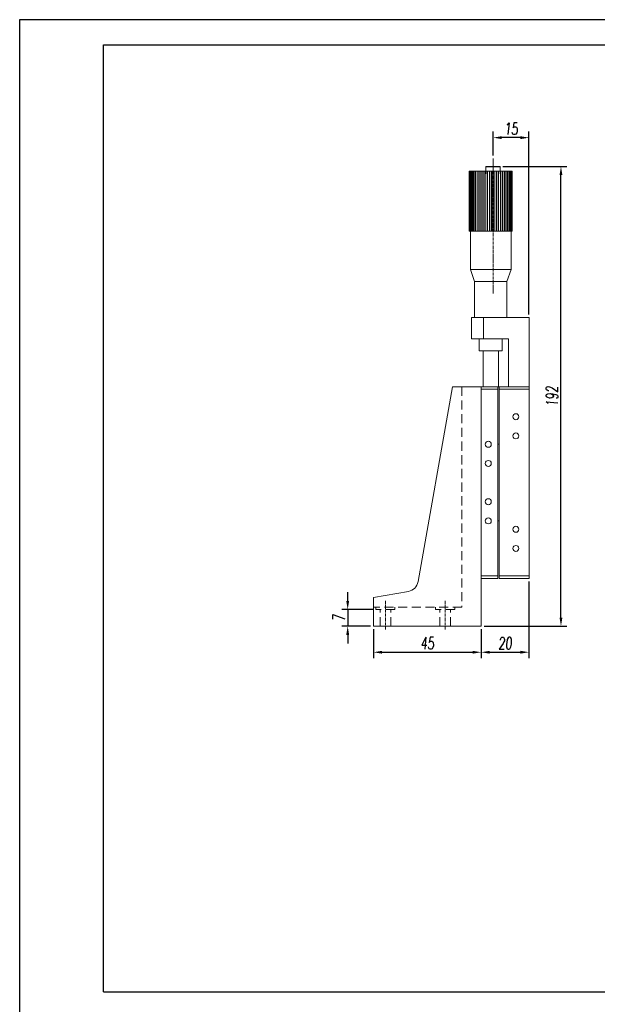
# Model space of a CAD drawing. Header units: millimetres. Extents: x 14315 to 14904, y -71 to 762.
# Tile 3 of 5: x 14315 to 14556, y 351 to 762. Entities that reach past the tile are written whole.
import ezdxf

# ---------------------------------------------------------------- set-up
doc = ezdxf.new("R2010")
doc.units = ezdxf.units.MM
doc.header["$LTSCALE"] = 0.3
doc.linetypes.add('CENTERX2', pattern=[20.32, 12.7, -2.54, 2.54, -2.54])
doc.linetypes.add('DASHED', pattern=[19.05, 12.7, -6.35])
for name, color, linetype, lineweight in [('中心线', 5, 'CENTERX2', 13), ('外框', 7, 'Continuous', 30), ('标注', 1, 'Continuous', 18), ('虚线', 6, 'DASHED', 13)]:
    doc.layers.add(name, color=color, linetype=linetype, lineweight=lineweight)
doc.styles.get("Standard").update_dxf_attribs({"font": 'txt.shx', "width": 0.67, "oblique": 5, "bigfont": 'gbcbig.shx'})
doc.dimstyles.new('2', dxfattribs={"dimscale": 2, "dimtxt": 2.5, "dimasz": 1.8, "dimexe": 1.25, "dimexo": 0.625, "dimtad": 1, "dimdsep": 46, "dimtxsty": 'Standard', "dimcen": 1.8, "dimadec": 0, "dimazin": 0, "dimtfac": 1, "dimtmove": 0, "dimatfit": 3, "dimfxl": 0, "dimarcsym": 0})

# ---------------------------------------------------------------- blocks, each defined once
blk = doc.blocks.new('Y')
at = {"lineweight": 30}
blk.add_line((-4136.76, 2009.27), (-3862.74, 2009.27), dxfattribs=at)
for points in [[(-3857.44, 2213.99), (-4154.44, 2213.99), (-4154.44, 2003.97)], [(-4136.76, 2009.27), (-4136.76, 2208.69), (-3862.74, 2208.69)]]:
    blk.add_lwpolyline(points, dxfattribs=at)
blk = doc.blocks.new('W')
blk.add_blockref('Y', (0, 0))
blk = doc.blocks.new('GT')
at = {"color": 7, "linetype": 'Continuous', "lineweight": 15}
for p, q in [((889.82, 513.93), (889.82, 519.53)), ((892.82, 519.73), (890.02, 519.73)), ((890.02, 513.73), (892.82, 513.73))]:
    blk.add_line(p, q, dxfattribs=at)
at = {"color": 8, "linetype": 'Continuous', "lineweight": 15}
for p, q in [((890.02, 519.73), (890.02, 513.75)), ((890.02, 513.75), (890.02, 513.73))]:
    blk.add_line(p, q, dxfattribs=at)
at = {"color": 7, "linetype": 'Continuous', "lineweight": 15}
for centre, start, end in [((890.02, 519.53), 90, 180), ((890.02, 513.93), 180, 270)]:
    blk.add_arc(centre, 0.2, start, end, dxfattribs=at)
blk = doc.blocks.new('*D262')
at = {"layer": 'Defpoints', "color": 0}
for p in [(14462.47, 509.01), (14507.47, 509.01), (14507.47, 498.16)]:
    blk.add_point(p, dxfattribs=at)
at = {"layer": '标注', "color": 0, "lineweight": -2}
for p, q in [((14462.47, 507.76), (14462.47, 495.66)), ((14507.47, 507.76), (14507.47, 495.66)), ((14466.07, 498.16), (14503.87, 498.16))]:
    blk.add_line(p, q, dxfattribs=at)
at = {"layer": '标注', "color": 0}
for points in [[(14466.07, 498.76), (14466.07, 497.56), (14462.47, 498.16)], [(14503.87, 498.76), (14503.87, 497.56), (14507.47, 498.16)]]:
    blk.add_solid(points, dxfattribs=at)
at = {"layer": '标注', "color": 0, "insert": (14484.97, 501.91), "char_height": 5, "attachment_point": 5}
blk.add_mtext('45', dxfattribs=at)
blk = doc.blocks.new('*D263')
at = {"layer": 'Defpoints', "color": 0}
for p in [(14527.47, 529.01), (14507.47, 509.01), (14527.47, 498.16)]:
    blk.add_point(p, dxfattribs=at)
at = {"layer": '标注', "color": 0, "lineweight": -2}
for p, q in [((14527.47, 527.76), (14527.47, 495.66)), ((14507.47, 507.76), (14507.47, 495.66)), ((14511.07, 498.16), (14523.87, 498.16))]:
    blk.add_line(p, q, dxfattribs=at)
at = {"layer": '标注', "color": 0}
for points in [[(14511.07, 498.76), (14511.07, 497.56), (14507.47, 498.16)], [(14523.87, 498.76), (14523.87, 497.56), (14527.47, 498.16)]]:
    blk.add_solid(points, dxfattribs=at)
at = {"layer": '标注', "color": 0, "insert": (14517.47, 501.91), "char_height": 5, "attachment_point": 5}
blk.add_mtext('20', dxfattribs=at)
blk = doc.blocks.new('*D264')
at = {"layer": 'Defpoints', "color": 0}
for p in [(14515.27, 701.01), (14540.83, 701.01), (14507.47, 509.01)]:
    blk.add_point(p, dxfattribs=at)
at = {"layer": '标注', "color": 0, "lineweight": -2}
for p, q in [((14516.52, 701.01), (14543.33, 701.01)), ((14540.83, 512.61), (14540.83, 697.41)), ((14508.72, 509.01), (14543.33, 509.01))]:
    blk.add_line(p, q, dxfattribs=at)
at = {"layer": '标注', "color": 0}
for points in [[(14540.23, 697.41), (14541.43, 697.41), (14540.83, 701.01)], [(14540.23, 512.61), (14541.43, 512.61), (14540.83, 509.01)]]:
    blk.add_solid(points, dxfattribs=at)
at = {"layer": '标注', "color": 0, "insert": (14537.08, 605.01), "char_height": 5, "attachment_point": 5, "rotation": 90}
blk.add_mtext('192', dxfattribs=at)
blk = doc.blocks.new('*D265')
at = {"layer": 'Defpoints', "color": 0}
for p in [(14463.47, 516.01), (14451.72, 509.01), (14462.47, 509.01)]:
    blk.add_point(p, dxfattribs=at)
at = {"layer": '标注', "color": 0, "lineweight": -2}
for p, q in [((14451.72, 519.61), (14451.72, 523.21)), ((14462.22, 516.01), (14449.22, 516.01)), ((14451.72, 516.01), (14451.72, 509.01)), ((14461.22, 509.01), (14449.22, 509.01)), ((14451.72, 505.41), (14451.72, 501.81))]:
    blk.add_line(p, q, dxfattribs=at)
at = {"layer": '标注', "color": 0}
for points in [[(14451.12, 519.61), (14452.32, 519.61), (14451.72, 516.01)], [(14451.12, 505.41), (14452.32, 505.41), (14451.72, 509.01)]]:
    blk.add_solid(points, dxfattribs=at)
at = {"layer": '标注', "color": 0, "insert": (14447.97, 512.51), "char_height": 5, "attachment_point": 5, "rotation": 90}
blk.add_mtext('7', dxfattribs=at)
blk = doc.blocks.new('*D266')
at = {"layer": 'Defpoints', "color": 0}
for p in [(14512.47, 713.06), (14512.47, 704.31), (14527.47, 638.01)]:
    blk.add_point(p, dxfattribs=at)
at = {"layer": '标注', "color": 0, "lineweight": -2}
for p, q in [((14512.47, 705.56), (14512.47, 715.56)), ((14527.47, 639.26), (14527.47, 715.56)), ((14523.87, 713.06), (14516.07, 713.06))]:
    blk.add_line(p, q, dxfattribs=at)
at = {"layer": '标注', "color": 0}
for points in [[(14516.07, 713.66), (14516.07, 712.46), (14512.47, 713.06)], [(14523.87, 713.66), (14523.87, 712.46), (14527.47, 713.06)]]:
    blk.add_solid(points, dxfattribs=at)
at = {"layer": '标注', "color": 0, "insert": (14519.97, 716.81), "char_height": 5, "attachment_point": 5}
blk.add_mtext('15', dxfattribs=at)

msp = doc.modelspace()

# ---------------------------------------------------------------- linework, layer by layer
at = {"color": 7, "linetype": 'Continuous', "lineweight": 15}
for p, q in [((14502.48, 674.009), (14502.48, 699.009)), ((14502.48, 699.009), (14502.488, 699.009)), ((14502.488, 674.009), (14502.488, 699.009)), ((14502.488, 699.009), (14502.572, 699.009)), ((14502.572, 674.009), (14502.572, 699.009)), ((14502.572, 699.009), (14502.594, 699.009)), ((14502.594, 674.009), (14502.594, 699.009)), ((14502.594, 699.009), (14502.76, 699.009)), ((14502.76, 674.009), (14502.76, 699.009)), ((14502.76, 699.009), (14502.797, 699.009)), ((14502.797, 674.009), (14502.797, 699.009)), ((14502.797, 699.009), (14503.044, 699.009)), ((14503.044, 674.009), (14503.044, 699.009)), ((14503.044, 699.009), (14503.095, 699.009)), ((14503.095, 674.009), (14503.095, 699.009)), ((14503.095, 699.009), (14503.42, 699.009)), ((14503.42, 674.009), (14503.42, 699.009)), ((14503.42, 699.009), (14503.485, 699.009)), ((14503.485, 674.009), (14503.485, 699.009)), ((14503.485, 699.009), (14503.885, 699.009)), ((14503.885, 674.009), (14503.885, 699.009)), ((14503.885, 699.009), (14503.963, 699.009)), ((14503.963, 674.009), (14503.963, 699.009)), ((14503.963, 699.009), (14504.433, 699.009)), ((14504.433, 674.009), (14504.433, 699.009)), ((14504.433, 699.009), (14504.522, 699.009)), ((14504.522, 674.009), (14504.522, 699.009)), ((14504.522, 699.009), (14505.057, 699.009)), ((14505.057, 674.009), (14505.057, 699.009)), ((14505.057, 699.009), (14505.158, 699.009)), ((14505.158, 674.009), (14505.158, 699.009)), ((14505.158, 699.009), (14505.753, 699.009)), ((14505.753, 674.009), (14505.753, 699.009)), ((14505.753, 699.009), (14505.863, 699.009)), ((14505.863, 674.009), (14505.863, 699.009)), ((14505.863, 699.009), (14506.51, 699.009)), ((14506.51, 674.009), (14506.51, 699.009)), ((14506.51, 699.009), (14506.63, 699.009)), ((14506.63, 674.009), (14506.63, 699.009)), ((14506.63, 699.009), (14507.322, 699.009)), ((14507.322, 674.009), (14507.322, 699.009)), ((14507.322, 699.009), (14507.449, 699.009)), ((14507.449, 674.009), (14507.449, 699.009)), ((14507.449, 699.009), (14508.18, 699.009)), ((14508.18, 674.009), (14508.18, 699.009)), ((14508.18, 699.009), (14508.313, 699.009)), ((14508.313, 674.009), (14508.313, 699.009)), ((14508.313, 699.009), (14509.074, 699.009)), ((14509.074, 674.009), (14509.074, 699.009)), ((14509.074, 699.009), (14509.211, 699.009)), ((14509.211, 674.009), (14509.211, 699.009)), ((14509.211, 699.009), (14509.993, 699.009)), ((14509.993, 674.009), (14509.993, 699.009)), ((14509.993, 699.009), (14510.134, 699.009)), ((14510.134, 674.009), (14510.134, 699.009)), ((14510.134, 699.009), (14510.929, 699.009)), ((14510.929, 699.009), (14511.072, 699.009)), ((14510.929, 674.009), (14510.929, 699.009)), ((14511.072, 674.009), (14511.072, 699.009)), ((14511.072, 699.009), (14511.872, 699.009)), ((14511.872, 674.009), (14511.872, 699.009)), ((14511.872, 699.009), (14512.014, 699.009)), ((14512.014, 674.009), (14512.014, 699.009)), ((14512.014, 699.009), (14512.809, 699.009)), ((14512.809, 674.009), (14512.809, 699.009)), ((14512.809, 699.009), (14512.95, 699.009)), ((14512.95, 674.009), (14512.95, 699.009)), ((14512.95, 699.009), (14513.732, 699.009)), ((14513.732, 674.009), (14513.732, 699.009)), ((14513.732, 699.009), (14513.87, 699.009)), ((14513.87, 674.009), (14513.87, 699.009)), ((14513.87, 699.009), (14514.63, 699.009)), ((14514.63, 674.009), (14514.63, 699.009)), ((14514.63, 699.009), (14514.763, 699.009)), ((14514.763, 674.009), (14514.763, 699.009)), ((14514.763, 699.009), (14515.494, 699.009)), ((14515.494, 674.009), (14515.494, 699.009)), ((14515.494, 699.009), (14515.621, 699.009)), ((14515.621, 674.009), (14515.621, 699.009)), ((14515.621, 699.009), (14516.313, 699.009)), ((14516.313, 674.009), (14516.313, 699.009)), ((14516.313, 699.009), (14516.433, 699.009)), ((14516.433, 674.009), (14516.433, 699.009)), ((14516.433, 699.009), (14517.08, 699.009)), ((14517.08, 674.009), (14517.08, 699.009)), ((14517.08, 699.009), (14517.191, 699.009)), ((14517.191, 674.009), (14517.191, 699.009)), ((14517.191, 699.009), (14517.785, 699.009)), ((14517.785, 674.009), (14517.785, 699.009)), ((14517.785, 699.009), (14517.886, 699.009)), ((14517.886, 674.009), (14517.886, 699.009)), ((14517.886, 699.009), (14518.421, 699.009)), ((14518.421, 674.009), (14518.421, 699.009)), ((14518.421, 699.009), (14518.511, 699.009)), ((14518.511, 674.009), (14518.511, 699.009)), ((14518.511, 699.009), (14518.981, 699.009)), ((14518.981, 674.009), (14518.981, 699.009)), ((14518.981, 699.009), (14519.058, 699.009)), ((14519.058, 674.009), (14519.058, 699.009)), ((14519.058, 699.009), (14519.458, 699.009)), ((14519.458, 674.009), (14519.458, 699.009)), ((14519.458, 699.009), (14519.523, 699.009)), ((14519.523, 674.009), (14519.523, 699.009)), ((14519.523, 699.009), (14519.848, 699.009)), ((14519.848, 674.009), (14519.848, 699.009)), ((14519.848, 699.009), (14519.899, 699.009)), ((14519.899, 674.009), (14519.899, 699.009)), ((14519.899, 699.009), (14520.146, 699.009)), ((14520.146, 674.009), (14520.146, 699.009)), ((14520.146, 699.009), (14520.183, 699.009)), ((14520.183, 674.009), (14520.183, 699.009)), ((14520.183, 699.009), (14520.349, 699.009)), ((14520.349, 674.009), (14520.349, 699.009)), ((14520.349, 699.009), (14520.372, 699.009)), ((14520.372, 674.009), (14520.372, 699.009)), ((14520.372, 699.009), (14520.455, 699.009)), ((14520.455, 674.009), (14520.455, 699.009)), ((14520.455, 699.009), (14520.463, 699.009)), ((14520.463, 674.009), (14520.463, 699.009)), ((14502.48, 674.009), (14502.488, 674.009)), ((14502.572, 674.009), (14502.488, 674.009)), ((14502.572, 674.009), (14502.594, 674.009)), ((14502.76, 674.009), (14502.594, 674.009)), ((14502.76, 674.009), (14502.797, 674.009)), ((14503.044, 674.009), (14502.797, 674.009)), ((14502.972, 658.009), (14502.972, 674.009)), ((14503.044, 674.009), (14503.095, 674.009)), ((14503.42, 674.009), (14503.095, 674.009)), ((14503.42, 674.009), (14503.485, 674.009)), ((14503.885, 674.009), (14503.485, 674.009)), ((14503.885, 674.009), (14503.963, 674.009)), ((14504.433, 674.009), (14503.963, 674.009)), ((14504.433, 674.009), (14504.522, 674.009)), ((14505.057, 674.009), (14504.522, 674.009)), ((14505.057, 674.009), (14505.158, 674.009)), ((14505.753, 674.009), (14505.158, 674.009)), ((14505.753, 674.009), (14505.863, 674.009)), ((14506.51, 674.009), (14505.863, 674.009)), ((14506.51, 674.009), (14506.63, 674.009)), ((14507.322, 674.009), (14506.63, 674.009)), ((14507.322, 674.009), (14507.449, 674.009)), ((14508.18, 674.009), (14507.449, 674.009)), ((14508.18, 674.009), (14508.313, 674.009)), ((14509.074, 674.009), (14508.313, 674.009)), ((14509.074, 674.009), (14509.211, 674.009)), ((14509.993, 674.009), (14509.211, 674.009)), ((14509.993, 674.009), (14510.134, 674.009)), ((14510.929, 674.009), (14510.134, 674.009)), ((14510.929, 674.009), (14511.072, 674.009)), ((14511.872, 674.009), (14511.072, 674.009)), ((14511.872, 674.009), (14512.014, 674.009)), ((14512.809, 674.009), (14512.014, 674.009)), ((14512.809, 674.009), (14512.95, 674.009)), ((14513.732, 674.009), (14512.95, 674.009)), ((14513.732, 674.009), (14513.87, 674.009)), ((14514.63, 674.009), (14513.87, 674.009)), ((14514.63, 674.009), (14514.763, 674.009)), ((14515.494, 674.009), (14514.763, 674.009)), ((14515.494, 674.009), (14515.621, 674.009)), ((14516.313, 674.009), (14515.621, 674.009)), ((14516.313, 674.009), (14516.433, 674.009)), ((14517.08, 674.009), (14516.433, 674.009)), ((14517.08, 674.009), (14517.191, 674.009)), ((14517.785, 674.009), (14517.191, 674.009)), ((14517.785, 674.009), (14517.886, 674.009)), ((14518.421, 674.009), (14517.886, 674.009)), ((14518.421, 674.009), (14518.511, 674.009)), ((14518.981, 674.009), (14518.511, 674.009)), ((14518.981, 674.009), (14519.058, 674.009)), ((14519.458, 674.009), (14519.058, 674.009)), ((14519.458, 674.009), (14519.523, 674.009)), ((14519.848, 674.009), (14519.523, 674.009)), ((14519.848, 674.009), (14519.899, 674.009)), ((14520.146, 674.009), (14519.899, 674.009)), ((14519.972, 674.009), (14519.972, 658.009)), ((14520.146, 674.009), (14520.183, 674.009)), ((14520.349, 674.009), (14520.183, 674.009)), ((14520.349, 674.009), (14520.372, 674.009)), ((14520.455, 674.009), (14520.372, 674.009)), ((14520.455, 674.009), (14520.463, 674.009)), ((14504.672, 653.009), (14502.972, 658.009)), ((14502.972, 658.009), (14519.972, 658.009)), ((14519.972, 658.009), (14518.272, 653.009)), ((14504.672, 638.009), (14504.672, 653.009)), ((14504.672, 653.009), (14518.272, 653.009)), ((14518.272, 653.009), (14518.272, 638.009)), ((14508.472, 638.009), (14503.472, 638.009)), ((14503.472, 638.009), (14503.472, 629.009)), ((14508.472, 638.009), (14527.472, 638.009)), ((14508.472, 629.009), (14508.472, 638.009)), ((14527.472, 638.009), (14527.472, 609.009)), ((14503.472, 629.009), (14508.472, 629.009)), ((14506.672, 624.009), (14506.672, 629.009)), ((14508.472, 629.009), (14518.972, 629.009)), ((14516.272, 629.009), (14516.272, 624.009)), ((14518.972, 629.009), (14518.972, 609.009)), ((14506.672, 624.009), (14516.272, 624.009)), ((14508.272, 609.009), (14508.272, 624.009)), ((14514.672, 624.009), (14514.672, 609.009)), ((14481.124, 527.639), (14495.472, 609.009)), ((14495.472, 609.009), (14507.472, 609.009)), ((14514.472, 609.009), (14507.472, 609.009)), ((14507.472, 609.009), (14507.472, 509.009)), ((14514.472, 609.009), (14514.972, 609.009)), ((14514.472, 608.009), (14514.472, 609.009)), ((14527.472, 609.009), (14514.972, 609.009)), ((14514.972, 609.009), (14514.972, 608.009)), ((14527.472, 608.009), (14527.472, 609.009)), ((14514.472, 608.009), (14507.472, 608.009)), ((14507.472, 530.009), (14507.472, 608.009)), ((14514.472, 530.009), (14514.472, 608.009)), ((14514.972, 608.009), (14527.472, 608.009)), ((14514.972, 530.009), (14514.972, 608.009)), ((14527.472, 530.009), (14527.472, 608.009)), ((14514.472, 585.009), (14514.972, 585.009)), ((14514.972, 553.009), (14514.472, 553.009)), ((14514.472, 530.009), (14507.472, 530.009)), ((14514.472, 529.009), (14507.472, 529.009)), ((14514.472, 529.009), (14514.472, 530.009)), ((14527.472, 530.009), (14514.972, 530.009)), ((14514.972, 530.009), (14514.972, 529.009)), ((14514.972, 529.009), (14527.472, 529.009)), ((14527.472, 529.009), (14527.472, 530.009)), ((14462.472, 521.009), (14477.068, 523.583)), ((14462.472, 509.009), (14462.472, 521.009)), ((14507.472, 509.009), (14462.472, 509.009))]:
    msp.add_line(p, q, dxfattribs=at)
for centre in [(14521.972, 596.509), (14521.972, 588.509), (14510.472, 585.009), (14510.472, 577.009), (14510.472, 561.009), (14510.472, 553.009), (14521.972, 549.509), (14521.972, 541.509)]:
    msp.add_circle(centre, 1.25, dxfattribs=at)
msp.add_arc((14476.2, 528.507), 5, 280, 350, dxfattribs=at)
at = {"layer": '中心线', "ltscale": 0.3}
for p, q in [((14512.472, 704.307), (14512.472, 648.03)), ((14467.472, 507.598), (14467.472, 519.598)), ((14492.472, 507.598), (14492.472, 519.598))]:
    msp.add_line(p, q, dxfattribs=at)
at = {"layer": '虚线', "lineweight": 15}
for p, q in [((14499.472, 609.009), (14499.472, 517.009)), ((14499.472, 517.009), (14462.472, 517.009)), ((14463.472, 516.009), (14463.472, 517.009)), ((14471.472, 516.009), (14463.472, 516.009)), ((14465.222, 509.009), (14465.222, 516.009)), ((14469.722, 509.009), (14469.722, 516.009)), ((14471.472, 516.009), (14471.472, 517.009)), ((14488.472, 516.009), (14488.472, 517.009)), ((14496.472, 516.009), (14488.472, 516.009)), ((14490.222, 509.009), (14490.222, 516.009)), ((14494.722, 509.009), (14494.722, 516.009)), ((14496.472, 516.009), (14496.472, 517.009))]:
    msp.add_line(p, q, dxfattribs=at)

# ---------------------------------------------------------------- block references
at = {"layer": '外框', "lineweight": 25, "xscale": 1.982879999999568, "yscale": 1.982880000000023, "zscale": 1.98288}
msp.add_blockref('W', (22552.425, -3627.756), dxfattribs=at)
at = {"layer": '标注', "xscale": -1, "rotation": 90}
msp.add_blockref('GT', (15029.204, 1590.825), dxfattribs=at)

# ---------------------------------------------------------------- dimensions: what is measured, and where the dimension line sits
at = {"layer": '标注'}
for base, p1, p2, angle, picture, middle in [((14512.472, 713.06), (14527.472, 638.009), (14512.472, 704.307), 180, '*D266', (14519.972, 716.81)), ((14540.834, 701.009), (14507.472, 509.009), (14515.272, 701.009), 90, '*D264', (14537.084, 605.009)), ((14527.472, 498.158), (14507.472, 509.009), (14527.472, 529.009), 180, '*D263', (14517.472, 501.908)), ((14451.717, 509.009), (14463.472, 516.009), (14462.472, 509.009), 90, '*D265', (14447.967, 512.509)), ((14507.472, 498.158), (14462.472, 509.009), (14507.472, 509.009), 180, '*D262', (14484.972, 501.908))]:
    dim = msp.add_linear_dim(base=base, p1=p1, p2=p2, angle=angle, dimstyle='2', dxfattribs=at)
    dim.commit()
    dim.dimension.update_dxf_attribs({"geometry": picture, "text_midpoint": middle})

doc.saveas('drawing.dxf')
